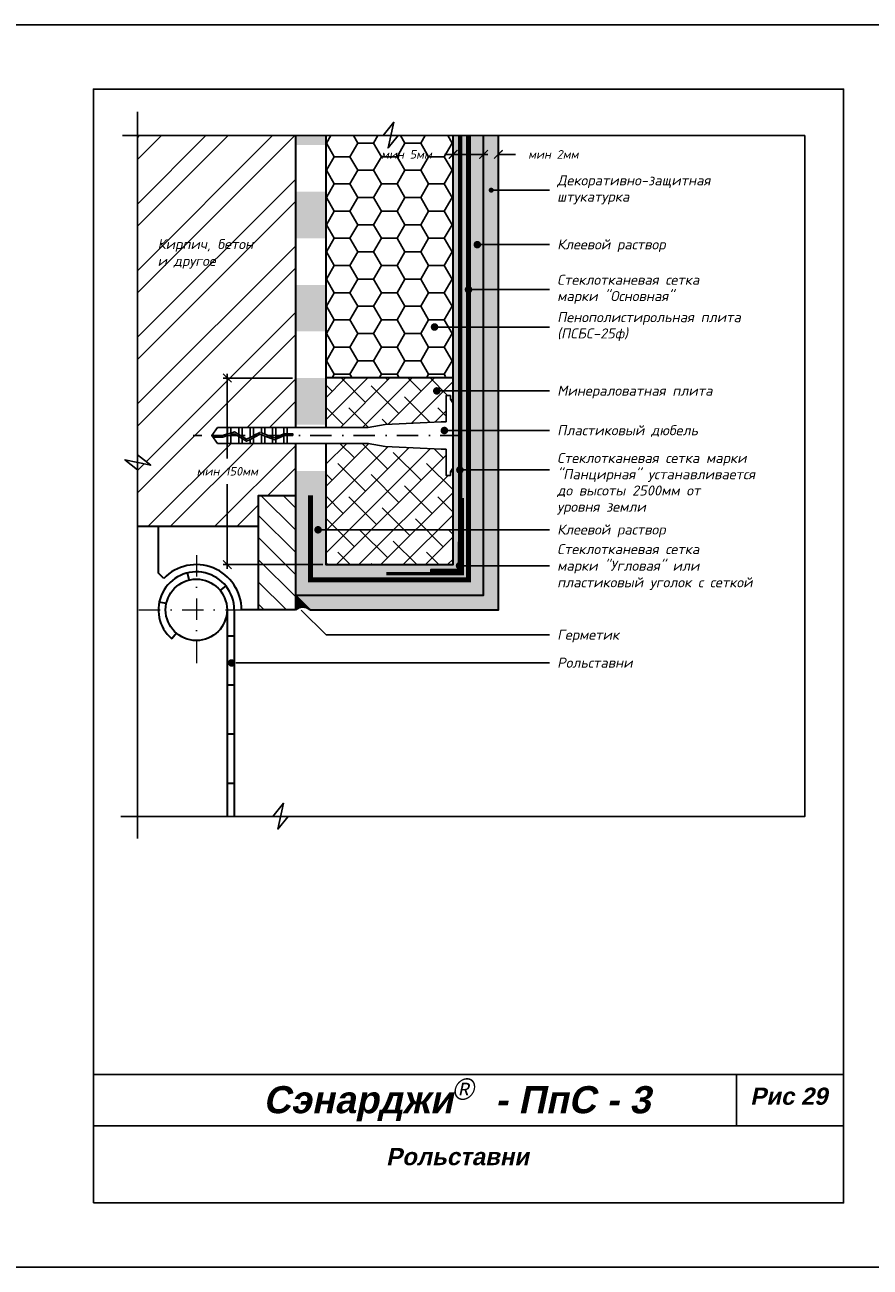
# Model space of a CAD drawing. Header units: inches. Extents: x 47 to 4151, y -1120 to 1902.
# Tile 77 of 93: x 1731 to 1928, y 949 to 1239. Entities that reach past the tile are written whole.
import ezdxf

# ---------------------------------------------------------------- set-up
doc = ezdxf.new("R2010")
doc.units = ezdxf.units.IN
doc.header["$LTSCALE"] = 10
doc.header["$MEASUREMENT"] = 0
for name, pattern in [('DASHDOT', [1, 0.5, -0.25, 0, -0.25]), ('HIDDEN', [0.375, 0.25, -0.125]), ('HIDDENX2', [0.75, 0.5, -0.25])]:
    doc.linetypes.add(name, pattern=pattern)
doc.layers.add('dim', color=160, linetype='Continuous', lineweight=15)
doc.layers.add('Layer1', color=108, linetype='Continuous', lineweight=30)
for name, color, linetype in [('DUBEL', 142, 'Continuous'), ('hatch', 240, 'Continuous'), ('ndp', 242, 'Continuous'), ('ramka', 248, 'Continuous')]:
    doc.layers.add(name, color=color, linetype=linetype)
doc.layers.add('list', color=5, linetype='Continuous', plot=False)
doc.styles.add('ndp', font='ARIALBD.TTF', dxfattribs={"oblique": 12})
doc.styles.add('style2', font='romans.shx', dxfattribs={"oblique": 12})
doc.dimstyles.new('1', dxfattribs={"dimtxt": 2, "dimasz": 2, "dimexe": 1, "dimexo": 0.7, "dimgap": 2, "dimtad": 0, "dimtih": 1, "dimtoh": 1, "dimdec": 4, "dimzin": 0, "dimdsep": 46, "dimtxsty": 'style2', "dimblk": 'ARCHTICK', "dimcen": 1.5, "dimdle": 1, "dimadec": 0, "dimazin": 0, "dimtfac": 1, "dimtdec": 4, "dimtofl": 0, "dimtmove": 0, "dimatfit": 2, "dimldrblk": 'DOTSMALL', "dimfxl": 1, "dimtolj": 1, "dimtzin": 0, "dimarcsym": 0})

# ---------------------------------------------------------------- blocks, each defined once
blk = doc.blocks.new('_ArchTick')
at = {"layer": 'DUBEL', "color": 0, "const_width": 0.15}
blk.add_lwpolyline([(-0.5, -0.5), (0.5, 0.5)], dxfattribs=at)
blk = doc.blocks.new('*D106')
at = {"layer": 'Defpoints', "color": 0}
for p in [(1837.87, 1206.92), (1841.33, 1208.67), (1841.33, 1206.8)]:
    blk.add_point(p, dxfattribs=at)
at = {"layer": 'dim', "color": 0, "lineweight": -2}
for p, q in [((1837.87, 1207.62), (1837.87, 1209.67)), ((1841.33, 1207.5), (1841.33, 1209.67)), ((1837.87, 1208.67), (1835.87, 1208.67)), ((1841.33, 1208.67), (1845.33, 1208.67))]:
    blk.add_line(p, q, dxfattribs=at)
at = {"layer": 'dim', "color": 0, "lineweight": -2, "xscale": 2, "yscale": 2, "zscale": 2}
blk.add_blockref('_ArchTick', (1837.87, 1208.67), dxfattribs=at)
at = {"layer": 'dim', "color": 0, "lineweight": -2, "xscale": 2, "yscale": 2, "zscale": 2, "rotation": 180}
blk.add_blockref('_ArchTick', (1841.33, 1208.67), dxfattribs=at)
at = {"layer": 'dim', "color": 0, "insert": (1854.15, 1208.67), "char_height": 2, "attachment_point": 5, "style": 'style2'}
blk.add_mtext('\\A1;{\\fRomanS|b0|i0|c204|p2;мин 2мм}', dxfattribs=at)
blk = doc.blocks.new('_DotSmall')
at = {"layer": 'DUBEL', "color": 0, "const_width": 0.5}
blk.add_lwpolyline([(-0.0625, 0, 1), (0.0625, 0, 1)], format="xyb", close=True, dxfattribs=at)
blk = doc.blocks.new('*D107')
at = {"layer": 'Defpoints', "color": 0}
for p in [(1830.78, 1208.67), (1830.78, 1207.5), (1837.87, 1206.92)]:
    blk.add_point(p, dxfattribs=at)
at = {"layer": 'dim', "color": 0, "lineweight": -2}
for p, q in [((1830.78, 1208.2), (1830.78, 1209.67)), ((1837.87, 1207.62), (1837.87, 1209.67)), ((1830.78, 1208.67), (1828.78, 1208.67)), ((1838.87, 1208.67), (1830.78, 1208.67))]:
    blk.add_line(p, q, dxfattribs=at)
at = {"layer": 'dim', "color": 0, "lineweight": -2, "xscale": 2, "yscale": 2, "zscale": 2, "rotation": 180}
blk.add_blockref('_ArchTick', (1830.78, 1208.67), dxfattribs=at)
at = {"layer": 'dim', "color": 0, "lineweight": -2, "xscale": 2, "yscale": 2, "zscale": 2}
blk.add_blockref('_ArchTick', (1837.87, 1208.67), dxfattribs=at)
at = {"layer": 'dim', "color": 0, "insert": (1819.9, 1208.67), "char_height": 2, "attachment_point": 5, "style": 'style2'}
blk.add_mtext('\\A1;{\\fRomanS|b0|i0|c204|p2;мин }5{\\fRomanS|b0|i0|c204|p2;мм}', dxfattribs=at)
blk = doc.blocks.new('*D108')
at = {"layer": 'Defpoints', "color": 0}
for p in [(1778.09, 1156.46), (1793.96, 1156.46), (1801.06, 1112.9)]:
    blk.add_point(p, dxfattribs=at)
at = {"layer": 'dim', "color": 0, "lineweight": -2}
for p, q in [((1778.09, 1157.46), (1778.09, 1137.69)), ((1793.26, 1156.46), (1777.09, 1156.46)), ((1778.09, 1111.9), (1778.09, 1131.67)), ((1800.36, 1112.9), (1777.09, 1112.9))]:
    blk.add_line(p, q, dxfattribs=at)
at = {"layer": 'dim', "color": 0, "lineweight": -2, "xscale": 2, "yscale": 2, "zscale": 2}
for p, rotation in [((1778.09, 1156.46), 90), ((1778.09, 1112.9), 270)]:
    blk.add_blockref('_ArchTick', p, dxfattribs=dict(at, rotation=rotation))
at = {"layer": 'dim', "color": 0, "insert": (1778.09, 1134.68), "char_height": 2, "attachment_point": 5, "style": 'style2'}
blk.add_mtext('\\A1;{\\fRomanS|b0|i0|c204|p2;мин 150мм}', dxfattribs=at)

msp = doc.modelspace()

# ---------------------------------------------------------------- hatches: boundary and pattern name
at = {"layer": 'hatch'}
h = msp.add_hatch(dxfattribs=at)
h.set_pattern_fill('ANSI32', color=256, scale=29.327494, style=0)
h.set_pattern_definition([(45, (1239.783, 944.155), (-7.77663, 7.77663), []), (45, (1244.967, 944.155), (-7.77663, 7.77663), [])])
h.paths.add_polyline_path([(1793.964627, 1178.203023), (1793.964627, 1189.073842), (1793.964627, 1199.94466), (1793.964627, 1210.815479), (1793.964627, 1213.053636), (1757.099033, 1213.053636), (1757.099033, 1138.529368), (1760.213707, 1136.074636), (1757.099033, 1136.75568), (1757.099033, 1121.777266), (1785.381311, 1121.777266), (1785.381311, 1129.021143), (1793.964627, 1129.021143), (1793.964627, 1134.719749), (1793.964627, 1141.18322), (1792.058198, 1141.18322), (1791.278975, 1141.18322), (1788.65175, 1141.18322), (1786.024524, 1141.18322), (1784.176522, 1141.18322), (1781.549296, 1141.18322), (1778.142848, 1141.18322), (1775.816097, 1141.18322), (1774.47339, 1143.046068), (1775.816097, 1144.908917), (1778.142848, 1144.908917), (1778.922071, 1144.908917), (1781.549296, 1144.908917), (1784.176522, 1144.908917), (1786.803747, 1144.908917), (1789.430973, 1144.908917), (1792.058198, 1144.908917), (1793.964627, 1144.908917), (1793.964627, 1145.590568), (1793.964627, 1156.461386), (1793.964627, 1167.332205)])
h.paths.add_polyline_path([(1768.847108, 1136.188244), (1787.339175, 1136.188244), (1787.339175, 1133.169848), (1768.847108, 1133.169848)], flags=24)
h.paths.add_polyline_path([(1761.391219, 1181.382349), (1778.987715, 1181.132999), (1779.735766, 1184.652299), (1762.139269, 1184.901649)], flags=24)
h.paths.add_polyline_path([(1761.154144, 1185.14453), (1789.978881, 1184.812064), (1790.976281, 1189.504463), (1762.151544, 1189.836929)], flags=24)
h = msp.add_hatch(dxfattribs=at)
h.set_pattern_fill('AR-CONC', color=256, scale=0.293275, style=0)
h.set_pattern_definition([(50, (1239.783, 944.1554), (2.1035444, -0.1840363), [0.219956, -2.419518]), (355, (1239.783, 944.1554), (-0.406923, 2.205991), [0.175965, -1.9356146]), (100.4514, (1239.9583, 944.14), (1.696623, 2.0219534), [0.186934, -2.056274]), (46.1842, (1239.783, 944.742), (3.129951, -0.485426), [0.329934, -3.629277]), (96.6356, (1240.044, 944.7015), (2.741131, 2.856844), [0.280401, -3.08441]), (351.1842, (1239.783, 944.742), (2.74113, 2.856846), [0.263947, -2.903422]), (21, (1240.0763, 944.5953), (1.750579, -1.1807803), [0.219956, -2.419518]), (326, (1240.0763, 944.5953), (0.713583, 2.1266834), [0.175965, -1.9356146]), (71.4514, (1240.2222, 944.4969), (2.4641624, 0.945901), [0.186934, -2.056274]), (37.5, (1239.78305, 944.15536), (0.0356618, 0.97629425), [0, -1.9121526, 0, -1.964942, 0, -1.9429465]), (7.5, (1239.7831, 944.1554), (0.771517, 1.1567107), [0, -1.1203103, 0, -1.8681614, 0, -0.7405192]), (327.5, (1239.12905, 944.1554), (1.5655674, -0.0661478), [0, -0.7331874, 0, -2.2875445, 0, -3.0353956]), (317.5, (1238.8358, 944.1554), (1.710339, 0.2935828), [0, -0.9531436, 0, -1.5191642, 0, -2.1555708])])
h.paths.add_polyline_path([(1837.874245, 1105.798105), (1793.964627, 1105.798105), (1797.420082, 1102.34265), (1841.3297, 1102.34265), (1841.3297, 1213.053636), (1837.874245, 1213.053636)])
h = msp.add_hatch(dxfattribs=at)
h.set_pattern_fill('DOTS', color=256, scale=7.038599, style=0)
h.set_pattern_definition([(0, (1239.78305, 944.15536), (0.2199562, 0.4399124), [0, -0.4399124])])
h.paths.add_polyline_path([(1837.874245, 1213.053636), (1834.324945, 1213.053636), (1834.324945, 1109.347405), (1797.513927, 1109.347405), (1797.513927, 1123.848931), (1793.964627, 1123.848931), (1793.964627, 1105.798105), (1837.874245, 1105.798105)])
h.paths.add_polyline_path([(1832.710785, 1112.640015, -0.3248751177), (1832.406881, 1112.221656), (1832.406881, 1111.265469), (1825.568467, 1111.265469), (1825.568467, 1111.673278), (1831.999072, 1111.673278), (1831.999072, 1112.294115, -0.2301352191), (1831.83096, 1112.640015, -0.2301352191), (1831.999072, 1112.985916), (1831.999072, 1118.103883), (1832.40962, 1118.103883), (1832.40962, 1143.046068), (1830.775644, 1143.046068), (1830.775644, 1140.051334), (1830.775644, 1135.601453), (1830.775644, 1112.896706), (1801.063227, 1112.896706), (1801.063227, 1123.848931), (1797.513927, 1123.848931), (1797.513927, 1109.347405), (1834.324945, 1109.347405), (1834.324945, 1213.053636), (1832.40962, 1213.053636), (1832.40962, 1118.103883), (1832.406881, 1118.103883), (1832.406881, 1113.058375, -0.3248751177)], flags=17)
h.paths.add_polyline_path([(1832.40962, 1213.053636), (1830.775644, 1213.053636), (1830.775644, 1143.046068), (1832.40962, 1143.046068)], flags=16)
h.paths.add_polyline_path([(1801.063227, 1134.719749), (1793.964627, 1134.719749), (1793.964627, 1123.848931), (1801.063227, 1123.848931)])
h.paths.add_polyline_path([(1801.063227, 1156.461386), (1793.964627, 1156.461386), (1793.964627, 1145.590568), (1801.063227, 1145.590568)], flags=17)
h.paths.add_polyline_path([(1801.063227, 1178.203023), (1793.964627, 1178.203023), (1793.964627, 1167.332205), (1801.063227, 1167.332205)])
h.paths.add_polyline_path([(1801.063227, 1199.94466), (1793.964627, 1199.94466), (1793.964627, 1189.073842), (1801.063227, 1189.073842)])
h.paths.add_polyline_path([(1801.063227, 1213.053636), (1793.964627, 1213.053636), (1793.964627, 1210.815479), (1801.063227, 1210.815479)])
h = msp.add_hatch(dxfattribs=at)
h.set_pattern_fill('HONEY', color=256, scale=29.327494, style=0)
h.set_pattern_definition([(0, (1704.0474, 909.686), (5.498905, 3.174794), [3.66594, -7.33187]), (120, (1704.0474, 909.686), (-5.498905, 3.174794), [3.66594, -7.33187]), (60, (1704.0474, 909.686), (1e-08, 6.34959), [-7.33187, 3.66594])])
h.paths.add_polyline_path([(1830.775644, 1213.053636), (1801.063227, 1213.053636), (1801.063227, 1156.461386), (1826.689909, 1156.461386, -0.2340355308), (1826.516647, 1156.811272, -1), (1827.396472, 1156.811272), (1830.775644, 1156.811272), (1830.775644, 1168.36626), (1826.871084, 1168.36626, -1), (1825.991259, 1168.36626, -1), (1826.871084, 1168.36626), (1830.775644, 1168.36626)])
h.paths.add_polyline_path([(1810.669604, 1210.437715), (1827.842895, 1210.437715), (1827.842895, 1206.896834), (1810.669604, 1206.896834)], flags=24)
h = msp.add_hatch(dxfattribs=at)
h.set_pattern_fill('ANSI38', color=256, scale=29.327494, style=0)
h.set_pattern_definition([(45, (1704.0474, 909.686), (-2.59221, 2.59221), []), (135, (1704.0474, 909.686), (-7.776626, 2.59221), [9.16484, -5.4989])])
h.paths.add_polyline_path([(1830.775644, 1128.739109), (1801.063227, 1128.739109), (1801.063227, 1112.896706), (1830.775644, 1112.896706)])
h.paths.add_polyline_path([(1830.775644, 1135.601453), (1830.145935, 1134.559283), (1830.145935, 1133.717654), (1829.125071, 1133.717654), (1829.125071, 1139.826319), (1827.988978, 1139.826319), (1814.932471, 1140.507664), (1810.969823, 1141.18322), (1801.063227, 1141.18322), (1801.063227, 1128.739109), (1830.775644, 1128.739109)])
h.paths.add_polyline_path([(1829.125071, 1152.374483), (1830.145935, 1152.374483), (1830.145935, 1151.532854), (1830.775644, 1150.490683), (1830.775644, 1156.461386), (1827.22321, 1156.461386, -0.3376189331), (1826.689909, 1156.461386), (1801.063227, 1156.461386), (1801.063227, 1144.908917), (1810.969823, 1144.908917), (1814.932471, 1145.584473), (1827.988978, 1146.265818), (1829.125071, 1146.265818)])
h = msp.add_hatch(dxfattribs=at)
h.set_pattern_fill('ANSI31', color=256, scale=29.327494, angle=90, style=0)
h.set_pattern_definition([(135, (1239.783, 944.1554), (-2.592209, -2.592209), [])])
h.paths.add_polyline_path([(1793.964627, 1129.021143), (1785.381311, 1129.021143), (1785.381311, 1102.34265), (1793.964627, 1102.34265)])
msp.add_hatch(color=256, dxfattribs=at).paths.add_polyline_path([(1797.420082, 1102.34265), (1793.964627, 1105.798105), (1793.964627, 1102.34265, -0.3518908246)])
at = {"layer": 'Layer1'}
msp.add_hatch(color=256, dxfattribs=at).paths.add_polyline_path([(1832.406881, 1118.103883), (1831.999072, 1118.103883), (1831.999072, 1111.673278), (1825.568467, 1111.673278), (1825.568467, 1111.265469), (1832.406881, 1111.265469)])

# ---------------------------------------------------------------- linework, layer by layer
at = {"layer": 'dim', "linetype": 'DASHDOT'}
for p, q in [((1770.864325, 1115.117734), (1770.864325, 1089.701789)), ((1757.454285, 1102.34265), (1784.274365, 1102.34265))]:
    msp.add_line(p, q, dxfattribs=at)
at = {"layer": 'DUBEL', "linetype": 'DASHDOT'}
msp.add_line((1832.728442, 1143.046068), (1770.160842, 1143.046068), dxfattribs=at)
at = {"layer": 'DUBEL', "linetype": 'HIDDEN', "const_width": 1.1731}
msp.add_lwpolyline([(1797.513927, 1129.07534), (1797.513927, 1109.347405), (1834.324945, 1109.347405), (1834.324945, 1213.053636)], dxfattribs=at)
at = {"layer": 'DUBEL'}
msp.add_lwpolyline([(1827.988978, 1139.826319), (1829.125071, 1139.826319), (1829.125071, 1133.717654), (1830.145935, 1133.717654), (1830.145935, 1134.559283), (1830.775644, 1135.601453), (1830.775644, 1150.490683), (1830.145935, 1151.532854), (1830.145935, 1152.374483), (1829.125071, 1152.374483), (1829.125071, 1146.265818), (1827.988978, 1146.265818), (1814.932471, 1145.584473), (1810.969823, 1144.908917), (1792.058198, 1144.908917), (1792.058198, 1143.460949), (1793.3486, 1143.460949), (1793.3486, 1143.065518), (1792.058198, 1143.065518), (1792.058198, 1143.460949), (1792.058198, 1141.18322), (1791.278975, 1141.18322), (1791.278975, 1142.986369), (1791.455571, 1143.065518), (1792.058198, 1143.046068), (1792.058198, 1143.460949), (1791.371009, 1143.460949), (1791.278975, 1143.4197), (1791.278975, 1144.908917), (1792.058198, 1144.908917), (1789.430973, 1144.908917), (1789.430973, 1142.591434), (1791.278975, 1143.4197), (1789.167428, 1142.473314), (1788.65175, 1142.662378), (1788.65175, 1144.908917), (1789.430973, 1144.908917), (1786.803747, 1144.908917), (1786.803747, 1143.339914), (1788.65175, 1142.662378), (1786.024524, 1143.625602), (1786.024524, 1144.908917), (1786.803747, 1144.908917), (1784.176522, 1144.908917), (1784.176522, 1143.046068), (1785.699832, 1143.744644), (1783.397299, 1142.578487), (1783.397299, 1144.908917), (1784.176522, 1144.908917), (1781.549296, 1144.908917), (1781.549296, 1143.046068), (1781.549296, 1142.774145), (1782.554141, 1142.151455), (1783.397299, 1142.578487), (1782.554141, 1142.151455), (1780.770073, 1143.25702), (1780.770073, 1144.908917), (1781.549296, 1144.908917), (1778.922071, 1144.908917), (1778.922071, 1143.62184), (1779.774729, 1143.873822), (1780.770073, 1143.25702), (1779.774729, 1143.873822), (1778.922071, 1143.62184), (1778.922071, 1144.908917), (1778.142848, 1144.908917), (1778.142848, 1143.39156), (1778.922071, 1143.62184), (1778.142848, 1143.39156), (1778.142848, 1144.908917), (1775.816097, 1144.908917), (1774.47339, 1143.046068), (1776.973773, 1143.046068), (1778.142848, 1143.39156), (1778.142848, 1143.046068), (1777.03098, 1142.650638), (1774.758409, 1142.650638), (1774.47339, 1143.046068), (1775.816097, 1141.18322), (1778.142848, 1141.18322), (1778.142848, 1142.979223), (1778.922071, 1143.209503), (1778.922071, 1141.18322), (1778.922071, 1143.046068), (1778.922071, 1143.209503), (1779.716968, 1143.444415), (1780.770073, 1142.791819), (1780.770073, 1141.18322), (1778.142848, 1141.18322), (1781.549296, 1141.18322), (1781.549296, 1142.308944), (1780.770073, 1142.791819), (1782.534653, 1141.69833), (1783.397299, 1142.135232), (1783.397299, 1141.18322), (1781.549296, 1141.18322), (1784.176522, 1141.18322), (1784.176522, 1142.529883), (1783.397299, 1142.135232), (1785.725127, 1143.314201), (1786.803747, 1142.918744), (1786.803747, 1141.18322), (1784.176522, 1141.18322), (1786.024524, 1141.18322), (1786.024524, 1143.046068), (1786.024524, 1143.204432), (1786.024524, 1141.18322), (1788.65175, 1141.18322), (1788.65175, 1142.241208), (1786.803747, 1142.918744), (1789.182353, 1142.046672), (1789.430973, 1142.158103), (1789.430973, 1141.18322), (1789.430973, 1142.158103), (1791.278975, 1142.986369), (1791.278975, 1141.18322), (1788.65175, 1141.18322), (1792.058198, 1141.18322), (1810.969823, 1141.18322), (1814.932471, 1140.507664), (1827.988978, 1139.826319)], close=True, dxfattribs=at)
at = {"layer": 'hatch'}
for points in [[(1757.099033, 1218.604056), (1757.099033, 1138.529368), (1760.213707, 1136.074636), (1754.212695, 1137.386797), (1757.099033, 1135.014816), (1757.099033, 1048.985039)], [(1753.62777, 1213.053636), (1814.455015, 1213.053636), (1816.909747, 1216.16831), (1815.597586, 1210.167297), (1817.969567, 1213.053636), (1848.997735, 1213.053636)], [(1753.264536, 1054.062816), (1788.741942, 1054.062816), (1791.196674, 1057.17749), (1789.884513, 1051.176478), (1792.256494, 1054.062816), (1808.404045, 1054.062816)]]:
    msp.add_lwpolyline(points, dxfattribs=at)
at = {"layer": 'Layer1'}
for p, q in [((1793.964627, 1213.053636), (1793.964627, 1144.908917)), ((1801.063227, 1213.053636), (1801.063227, 1144.908917)), ((1830.775644, 1140.051334), (1830.775644, 1213.053636)), ((1830.775644, 1156.461386), (1801.063227, 1156.461386)), ((1793.964627, 1141.18322), (1793.964627, 1102.34265)), ((1785.381311, 1121.777266), (1757.099033, 1121.777266)), ((1762.012623, 1110.875555), (1762.012623, 1121.777266)), ((1763.271941, 1109.661592), (1762.012623, 1110.875555)), ((1769.224435, 1109.309992), (1768.836334, 1110.958906)), ((1776.443526, 1106.826579), (1777.763917, 1107.88776)), ((1793.964627, 1105.798105), (1797.420082, 1102.34265)), ((1763.855518, 1103.795141), (1762.196792, 1104.138893)), ((1778.022055, 1102.34265), (1778.022055, 1054.062816)), ((1779.716026, 1102.34265), (1779.716026, 1054.062816)), ((1785.381311, 1102.34265), (1781.409998, 1102.34265)), ((1766.251107, 1096.869869), (1765.159329, 1095.574663)), ((1778.022055, 1096.309948), (1779.716026, 1096.309948)), ((1778.022055, 1084.840138), (1779.716026, 1084.840138)), ((1778.022055, 1073.370329), (1779.716026, 1073.370329)), ((1778.022055, 1061.900519), (1779.716026, 1061.900519))]:
    msp.add_line(p, q, dxfattribs=at)
for points in [[(1793.964627, 1105.798105), (1837.874245, 1105.798105), (1837.874245, 1213.053636)], [(1797.420082, 1102.34265), (1841.3297, 1102.34265), (1841.3297, 1213.053636)], [(1801.063227, 1141.18322), (1801.063227, 1112.896706), (1830.775644, 1112.896706), (1830.775644, 1140.051334)]]:
    msp.add_lwpolyline(points, dxfattribs=at)
at = {"layer": 'Layer1', "linetype": 'HIDDENX2', "const_width": 1}
msp.add_lwpolyline([(1832.40962, 1118.103883), (1832.40962, 1213.053636)], dxfattribs=at)
at = {"layer": 'Layer1'}
for points in [[(1793.964627, 1102.34265), (1785.381311, 1102.34265), (1785.381311, 1129.021143), (1793.964627, 1129.021143)], [(1832.406881, 1118.103883), (1831.999072, 1118.103883), (1831.999072, 1111.673278), (1825.568467, 1111.673278), (1825.568467, 1111.265469), (1832.406881, 1111.265469)]]:
    msp.add_lwpolyline(points, close=True, dxfattribs=at)
at = {"layer": 'Layer1', "linetype": 'HIDDEN'}
msp.add_lwpolyline([(1832.910785, 1128.487355, 0.75, 0.75, 0), (1832.910785, 1110.761565, 0.75, 0.75, 0), (1815.184995, 1110.761565, 0.75, 0.75, 0)], format="xyseb", dxfattribs=at)
at = {"layer": 'Layer1', "const_width": 0.879825}
msp.add_lwpolyline([(1831.83096, 1112.640015, 1), (1832.710785, 1112.640015, 1)], format="xyb", close=True, dxfattribs=at)
at = {"layer": 'Layer1'}
msp.add_circle((1770.864325, 1102.34265), 7.15773, dxfattribs=at)
for centre, radius, start, end in [((1770.864325, 1102.34265), 8.851702, 0, 229.87117175), ((1770.864325, 1102.34265), 10.545673, 0, 136.0505651), ((1795.692354, 1100.191716), 2.758905, 51.22699472, 128.77300528)]:
    msp.add_arc(centre, radius, start, end, dxfattribs=at)
at = {"layer": 'list'}
for points in [[(1726.866318, 948.900358), (1936.866318, 948.900358), (1936.866318, 1238.900358), (1726.866318, 1238.900358)], [(1757.099033, 1213.053636), (1912.789381, 1213.053636), (1912.789381, 1054.062816), (1757.099033, 1054.062816)]]:
    msp.add_lwpolyline(points, close=True, dxfattribs=at)
at = {"layer": 'ndp'}
for p, q in [((1839.649825, 1200.303642), (1853.284805, 1200.303642)), ((1836.406272, 1187.587426), (1853.284805, 1187.587426)), ((1834.356745, 1177.091514), (1853.284805, 1177.091514)), ((1826.431172, 1168.36626), (1853.284805, 1168.36626)), ((1826.941335, 1153.445565), (1853.284805, 1153.445565)), ((1828.720796, 1144.203548), (1853.284805, 1144.203548)), ((1832.40962, 1134.998956), (1853.284805, 1134.998956)), ((1799.263855, 1121.029833), (1853.284805, 1121.029833)), ((1832.710785, 1112.640015), (1853.284805, 1112.640015)), ((1795.34534, 1102.296538), (1801.157808, 1096.48407)), ((1801.157808, 1096.48407), (1853.284805, 1096.48407)), ((1780.090875, 1089.945412), (1853.284805, 1089.945412))]:
    msp.add_line(p, q, dxfattribs=at)
for points, const_width in [([(1839.35655, 1200.303642, 1), (1839.9431, 1200.303642, 1)], 0.58655), ([(1835.966359, 1187.587426, 1), (1836.846184, 1187.587426, 1)], 0.879825), ([(1833.916833, 1177.091514, 1), (1834.796658, 1177.091514, 1)], 0.879825), ([(1825.991259, 1168.36626, 1), (1826.871084, 1168.36626, 1)], 0.879825), ([(1826.516647, 1153.445565, 1), (1827.396472, 1153.445565, 1)], 0.879825), ([(1828.280884, 1144.203548, 1), (1829.160709, 1144.203548, 1)], 0.879825), ([(1831.907567, 1134.998956, 1), (1832.787392, 1134.998956, 1)], 0.879825), ([(1798.823943, 1121.029833, 1), (1799.703768, 1121.029833, 1)], 0.879825), ([(1778.650263, 1089.945412, 1), (1779.530088, 1089.945412, 1)], 0.879825)]:
    msp.add_lwpolyline(points, format="xyb", close=True, dxfattribs=dict(at, const_width=const_width))
at = {"layer": 'ramka'}
for p, q in [((1921.866318, 993.900358), (1746.866318, 993.900358)), ((1896.866318, 993.900358), (1896.866318, 981.900358)), ((1921.866318, 981.900358), (1746.866318, 981.900358))]:
    msp.add_line(p, q, dxfattribs=at)
msp.add_lwpolyline([(1746.866318, 963.900358), (1921.866318, 963.900358), (1921.866318, 1223.900358), (1746.866318, 1223.900358)], close=True, dxfattribs=at)

# ---------------------------------------------------------------- texts
at = {"layer": 'ndp', "oblique": 12}
for s, height, style, p in [('Декоративно-защитная', 2.34619952, 'style2', (1855.037638, 1201.427647)), ('штукатурка', 2.3461995, 'style2', (1855.037638, 1197.629038)), ('Кирпич, бетон', 2.34619952, 'style2', (1761.821782, 1186.54243)), ('Клеевой раствор', 2.34619952, 'style2', (1855.037638, 1186.474409)), ('и другое', 2.3461995, 'style2', (1761.821782, 1182.626291)), ('Стеклотканевая сетка', 2.34619952, 'style2', (1855.037638, 1178.21552)), ('марки "Основная"', 2.34619952, 'style2', (1855.037638, 1174.416911)), ('Пенополистирольная плита', 2.34619952, 'style2', (1855.037638, 1169.490266)), ('(ПСБС-25ф)', 2.3461995, 'style2', (1855.037638, 1165.691657)), ('Минераловатная плита', 2.34619952, 'style2', (1855.037638, 1152.332549)), ('Пластиковый дюбель', 2.34619952, 'style2', (1855.037638, 1143.090532)), ('Стеклотканевая сетка марки', 2.34619952, 'style2', (1855.037638, 1136.625604)), ('"Панцирная" устанавливается', 2.34619952, 'style2', (1855.037638, 1132.826995)), ('до высоты 2500мм от ', 2.34619952, 'style2', (1855.037638, 1129.028386)), ('уровня земли', 2.34619952, 'style2', (1855.037638, 1125.229777)), ('Клеевой раствор', 2.34619952, 'style2', (1855.037638, 1119.916817)), ('Стеклотканевая сетка', 2.34619952, 'style2', (1855.037638, 1115.337813)), ('марки "Угловая" или', 2.34619952, 'style2', (1855.037638, 1111.468961)), ('пластиковый уголок с сеткой', 2.34619952, 'style2', (1855.037638, 1107.60011)), ('Герметик', 2.3461995, 'style2', (1855.037638, 1095.371053)), ('Рольставни', 2.3461995, 'style2', (1855.037638, 1088.832395)), ('Сэнарджи    - ПпС - 3', 6.33260053, 'ndp', (1786.442987, 984.824696)), ('Рис 29', 4, 'ndp', (1900.069698, 986.80241)), ('Рольставни', 4, 'ndp', (1815.135183, 972.707102))]:
    msp.add_text(s, height=height, dxfattribs=dict(at, style=style)).set_placement(p)
at = {"layer": 'ndp', "insert": (1830.50579, 992.963781), "char_height": 5, "attachment_point": 1, "style": 'style2'}
msp.add_mtext('{\\fCentury Gothic|b0|i0|c204|p32;®}', dxfattribs=at)

# ---------------------------------------------------------------- dimensions: what is measured, and where the dimension line sits
at = {"layer": 'dim'}
for base, p2, text, picture, middle in [((1830.775644, 1208.667275), (1830.775644, 1207.498577), '{\\fRomanS|b0|i0|c204|p2;мин }5{\\fRomanS|b0|i0|c204|p2;мм}', '*D107', (1819.898976, 1208.667275)), ((1841.3297, 1208.667275), (1841.3297, 1206.798372), '{\\fRomanS|b0|i0|c204|p2;мин 2мм}', '*D106', (1854.149321, 1208.667275))]:
    dim = msp.add_linear_dim(base=base, p1=(1837.874245, 1206.915179), p2=p2, text=text, dimstyle='1', dxfattribs=at)
    dim.commit()
    dim.dimension.update_dxf_attribs({"geometry": picture, "text_midpoint": middle})
dim = msp.add_linear_dim(base=(1778.093141, 1156.461386), p1=(1801.063227, 1112.896706), p2=(1793.964627, 1156.461386), angle=90, text='{\\fRomanS|b0|i0|c204|p2;мин 150мм}', dimstyle='1', dxfattribs=at)
dim.commit()
dim.dimension.update_dxf_attribs({"geometry": '*D108', "text_midpoint": (1778.093141, 1134.679046)})

doc.saveas('drawing.dxf')
